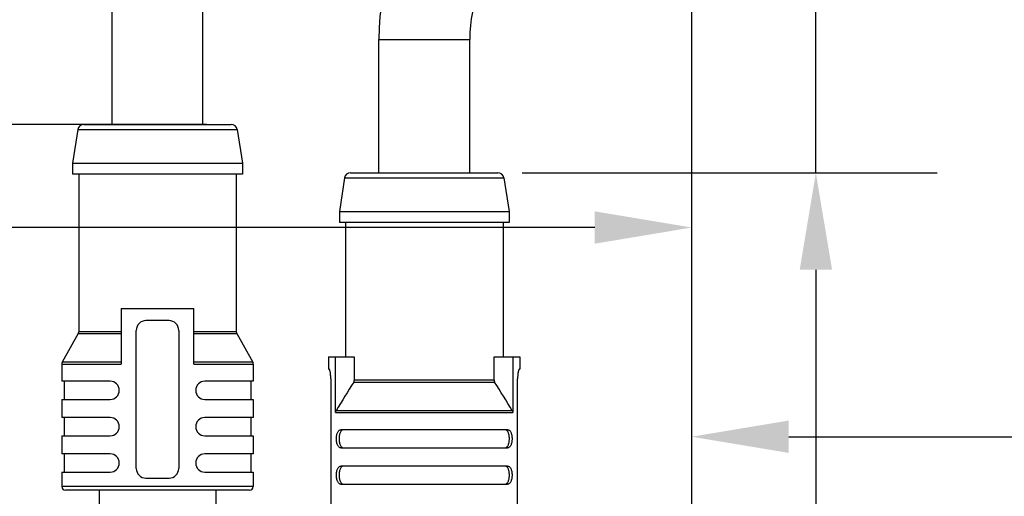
# Model space of a CAD drawing. Header units: millimetres. Extents: x -202 to -42, y 112 to 292.
# Tile 13 of 17: x -110 to -90, y 210 to 220. Entities that reach past the tile are written whole.
import ezdxf

# ---------------------------------------------------------------- set-up
doc = ezdxf.new("R2010")
doc.units = ezdxf.units.MM
doc.header["$LTSCALE"] = 46.255
doc.header["$PDMODE"] = 3
doc.header["$PDSIZE"] = 8
doc.layers.get('0').update_dxf_attribs({"linetype": 'CONTINUOUS'})
doc.layers.get('Defpoints').update_dxf_attribs({"linetype": 'CONTINUOUS'})
doc.layers.add('00_COMPONENTS', color=7, linetype='CONTINUOUS')
doc.layers.add('51__DRAFT_DIMS', color=7, linetype='CONTINUOUS')
doc.styles.get("Standard").update_dxf_attribs({"font": '兰亭黑 GBK.TTF', "height": 2.5})
doc.dimstyles.new('DIMSTYLE_1', dxfattribs={"dimtxt": 3, "dimasz": 2, "dimexe": 2.5, "dimexo": 0.5, "dimgap": 0.75, "dimtad": 1, "dimlfac": 4, "dimdsep": 46, "dimtxsty": 'STANDARD', "dimblk": '_FILLED', "dimblk1": '_FILLED', "dimblk2": '_FILLED', "dimcen": 0.09, "dimclrd": 8, "dimclre": 8, "dimclrt": 256, "dimazin": 2, "dimtp": 0.3, "dimtm": 0.3, "dimtfac": 1, "dimtofl": 0, "dimtmove": 0, "dimatfit": 3, "dimldrblk": '_FILLED', "dimfxl": 1, "dimtolj": 1, "dimarcsym": 0})

# ---------------------------------------------------------------- blocks, each defined once
blk = doc.blocks.new('_FILLED')
at = {"color": 0, "linetype": 'ByBlock'}
blk.add_solid([(0, 0), (-1, 0.167), (-1, -0.167)], dxfattribs=at)
blk = doc.blocks.new('*D13')
at = {"layer": '51__DRAFT_DIMS', "color": 8, "lineweight": -2}
for p, q in [((-116.548, 217.675), (-116.548, 237.6)), ((-106.34, 217.675), (-119.048, 217.675)), ((-116.548, 215.675), (-116.548, 206.8)), ((-98.637, 204.8), (-119.048, 204.8))]:
    blk.add_line(p, q, dxfattribs=at)
at = {"layer": 'Defpoints', "color": 0}
for p in [(-105.84, 217.675), (-116.548, 204.8), (-98.137, 204.8)]:
    blk.add_point(p, dxfattribs=at)
at = {"layer": '51__DRAFT_DIMS', "color": 8, "linetype": 'ByBlock', "lineweight": -2, "xscale": 2, "yscale": 2, "zscale": 2}
for p, rotation in [((-116.548, 217.675), 90), ((-116.548, 204.8), 270)]:
    blk.add_blockref('_FILLED', p, dxfattribs=dict(at, rotation=rotation))
at = {"layer": '51__DRAFT_DIMS', "insert": (-120.631, 230.004), "char_height": 2.5, "attachment_point": 1, "rotation": 90, "line_spacing_factor": 0.9}
blk.add_mtext('\\A1;51.5', dxfattribs=at)
blk = doc.blocks.new('*D14')
at = {"layer": '51__DRAFT_DIMS', "color": 8, "lineweight": -2}
for p, q in [((-93.781, 216.675), (-93.781, 238.571)), ((-99.84, 216.675), (-91.281, 216.675)), ((-93.781, 214.675), (-93.781, 206.8)), ((-97.637, 204.8), (-91.281, 204.8))]:
    blk.add_line(p, q, dxfattribs=at)
at = {"layer": 'Defpoints', "color": 0}
for p in [(-100.34, 216.675), (-98.137, 204.8), (-93.781, 204.8)]:
    blk.add_point(p, dxfattribs=at)
at = {"layer": '51__DRAFT_DIMS', "color": 8, "linetype": 'ByBlock', "lineweight": -2, "xscale": 2, "yscale": 2, "zscale": 2}
for p, rotation in [((-93.781, 216.675), 90), ((-93.781, 204.8), 270)]:
    blk.add_blockref('_FILLED', p, dxfattribs=dict(at, rotation=rotation))
at = {"layer": '51__DRAFT_DIMS', "insert": (-97.864, 230.883), "char_height": 2.5, "attachment_point": 1, "rotation": 90, "line_spacing_factor": 0.9}
blk.add_mtext('\\A1;47.5', dxfattribs=at)
blk = doc.blocks.new('*D15')
at = {"layer": '51__DRAFT_DIMS', "color": 8, "lineweight": -2}
for p, q in [((-134.529, 201.74), (-134.529, 230)), ((-74.529, 197.3), (-74.529, 230)), ((-134.529, 227.5), (-143.828, 227.5)), ((-132.529, 227.5), (-76.529, 227.5))]:
    blk.add_line(p, q, dxfattribs=at)
at = {"layer": 'Defpoints', "color": 0}
for p in [(-74.529, 227.5), (-134.529, 201.24), (-74.529, 196.8)]:
    blk.add_point(p, dxfattribs=at)
at = {"layer": '51__DRAFT_DIMS', "color": 8, "linetype": 'ByBlock', "lineweight": -2, "xscale": 2, "yscale": 2, "zscale": 2, "rotation": 180}
blk.add_blockref('_FILLED', (-134.529, 227.5), dxfattribs=at)
at = {"layer": '51__DRAFT_DIMS', "color": 8, "linetype": 'ByBlock', "lineweight": -2, "xscale": 2, "yscale": 2, "zscale": 2}
blk.add_blockref('_FILLED', (-74.529, 227.5), dxfattribs=at)
at = {"layer": '51__DRAFT_DIMS', "insert": (-140.179, 231.583), "char_height": 2.5, "attachment_point": 2, "line_spacing_factor": 0.9}
blk.add_mtext('\\A1;240', dxfattribs=at)
blk = doc.blocks.new('*D16')
at = {"layer": '51__DRAFT_DIMS', "color": 8, "lineweight": -2}
for p, q in [((-134.529, 201.74), (-134.529, 223.625)), ((-96.342, 203.8), (-96.342, 223.625)), ((-134.529, 221.125), (-148.618, 221.125)), ((-132.529, 221.125), (-98.342, 221.125))]:
    blk.add_line(p, q, dxfattribs=at)
at = {"layer": 'Defpoints', "color": 0}
for p in [(-96.342, 221.125), (-96.342, 203.3), (-134.529, 201.24)]:
    blk.add_point(p, dxfattribs=at)
at = {"layer": '51__DRAFT_DIMS', "color": 8, "linetype": 'ByBlock', "lineweight": -2, "xscale": 2, "yscale": 2, "zscale": 2, "rotation": 180}
blk.add_blockref('_FILLED', (-134.529, 221.125), dxfattribs=at)
at = {"layer": '51__DRAFT_DIMS', "color": 8, "linetype": 'ByBlock', "lineweight": -2, "xscale": 2, "yscale": 2, "zscale": 2}
blk.add_blockref('_FILLED', (-96.342, 221.125), dxfattribs=at)
at = {"layer": '51__DRAFT_DIMS', "insert": (-142.574, 225.209), "char_height": 2.5, "attachment_point": 2, "line_spacing_factor": 0.9}
blk.add_mtext('\\A1;152.75', dxfattribs=at)
blk = doc.blocks.new('*D17')
at = {"layer": '51__DRAFT_DIMS', "color": 8, "lineweight": -2}
for p, q in [((-130.658, 184.675), (-130.658, 218.047)), ((-96.342, 203.8), (-96.342, 218.047)), ((-130.658, 215.547), (-148.312, 215.547)), ((-98.342, 215.547), (-128.658, 215.547))]:
    blk.add_line(p, q, dxfattribs=at)
at = {"layer": 'Defpoints', "color": 0}
for p in [(-130.658, 215.547), (-96.342, 203.3), (-130.658, 184.175)]:
    blk.add_point(p, dxfattribs=at)
at = {"layer": '51__DRAFT_DIMS', "color": 8, "linetype": 'ByBlock', "lineweight": -2, "xscale": 2, "yscale": 2, "zscale": 2, "rotation": 180}
blk.add_blockref('_FILLED', (-130.658, 215.547), dxfattribs=at)
at = {"layer": '51__DRAFT_DIMS', "color": 8, "linetype": 'ByBlock', "lineweight": -2, "xscale": 2, "yscale": 2, "zscale": 2}
blk.add_blockref('_FILLED', (-96.342, 215.547), dxfattribs=at)
at = {"layer": '51__DRAFT_DIMS', "insert": (-142.268, 219.631), "char_height": 2.5, "attachment_point": 2, "line_spacing_factor": 0.9}
blk.add_mtext('\\A1;137.26', dxfattribs=at)
blk = doc.blocks.new('*D18')
at = {"layer": '51__DRAFT_DIMS', "color": 8, "lineweight": -2}
for p, q in [((-96.342, 203.8), (-96.342, 213.73)), ((-78.526, 184.675), (-78.526, 213.73)), ((-94.342, 211.23), (-80.526, 211.23))]:
    blk.add_line(p, q, dxfattribs=at)
at = {"layer": 'Defpoints', "color": 0}
for p in [(-78.526, 211.23), (-96.342, 203.3), (-78.526, 184.175)]:
    blk.add_point(p, dxfattribs=at)
at = {"layer": '51__DRAFT_DIMS', "color": 8, "linetype": 'ByBlock', "lineweight": -2, "xscale": 2, "yscale": 2, "zscale": 2, "rotation": 180}
blk.add_blockref('_FILLED', (-96.342, 211.23), dxfattribs=at)
at = {"layer": '51__DRAFT_DIMS', "color": 8, "linetype": 'ByBlock', "lineweight": -2, "xscale": 2, "yscale": 2, "zscale": 2}
blk.add_blockref('_FILLED', (-78.526, 211.23), dxfattribs=at)
at = {"layer": '51__DRAFT_DIMS', "insert": (-85.486, 215.313), "char_height": 2.5, "attachment_point": 2, "line_spacing_factor": 0.9}
blk.add_mtext('\\A1;71.26', dxfattribs=at)

msp = doc.modelspace()

# ---------------------------------------------------------------- linework, layer by layer
at = {"layer": '00_COMPONENTS'}
for p, q in [((-108.2952, 217.6753), (-108.2952, 221.4253)), ((-106.4202, 217.6753), (-106.4202, 221.4253)), ((-102.7952, 216.6753), (-102.7952, 219.4253)), ((-102.7952, 219.4253), (-100.9202, 219.4253)), ((-100.9202, 216.6753), (-100.9202, 219.4253)), ((-108.8757, 217.6753), (-105.8397, 217.6753)), ((-108.9992, 217.5696), (-109.1077, 216.8753)), ((-108.9992, 217.5696), (-105.7162, 217.5696)), ((-105.7162, 217.5696), (-105.6077, 216.8753)), ((-109.1077, 216.8753), (-109.1077, 216.6503)), ((-109.1077, 216.8753), (-105.6077, 216.8753)), ((-105.6077, 216.8753), (-105.6077, 216.6503)), ((-105.6077, 216.6503), (-109.1077, 216.6503)), ((-108.9827, 216.6503), (-108.9827, 213.3949)), ((-105.7327, 216.6503), (-105.7327, 213.3949)), ((-103.3757, 216.6753), (-100.3397, 216.6753)), ((-103.4992, 216.5696), (-103.6077, 215.8753)), ((-103.4992, 216.5696), (-100.2162, 216.5696)), ((-100.2162, 216.5696), (-100.1077, 215.8753)), ((-103.6077, 215.8753), (-103.6077, 215.6503)), ((-103.6077, 215.8753), (-100.1077, 215.8753)), ((-100.1077, 215.8753), (-100.1077, 215.6503)), ((-100.1077, 215.6503), (-103.6077, 215.6503)), ((-103.4827, 215.6503), (-103.4827, 212.8753)), ((-100.2327, 215.6503), (-100.2327, 212.8753)), ((-108.1077, 213.8753), (-108.1077, 212.7307)), ((-108.1077, 213.8753), (-106.6077, 213.8753)), ((-106.6077, 212.7307), (-106.6077, 213.8753)), ((-107.1202, 213.6253), (-107.5952, 213.6253)), ((-107.7952, 210.5753), (-107.7952, 213.4253)), ((-106.9202, 213.4253), (-106.9202, 210.5753)), ((-108.9923, 213.3582), (-109.3231, 212.7674)), ((-108.9923, 213.3582), (-108.1077, 213.3582)), ((-108.1077, 213.3949), (-108.9827, 213.3949)), ((-105.7327, 213.3949), (-106.6077, 213.3949)), ((-106.6077, 213.3582), (-105.7231, 213.3582)), ((-105.7231, 213.3582), (-105.3923, 212.7674)), ((-103.8327, 212.8753), (-103.8327, 212.6253)), ((-103.8327, 212.8753), (-103.2993, 212.8753)), ((-103.6848, 211.7307), (-103.6848, 212.8753)), ((-103.2993, 212.8753), (-103.2993, 212.3949)), ((-100.4161, 212.3949), (-100.4161, 212.8753)), ((-100.4161, 212.8753), (-99.8827, 212.8753)), ((-100.0306, 212.8753), (-100.0306, 211.7307)), ((-99.8827, 212.8753), (-99.8827, 212.6253)), ((-109.3327, 212.7307), (-109.3327, 212.3753)), ((-109.3327, 212.7307), (-108.1077, 212.7307)), ((-108.1077, 212.7674), (-109.3231, 212.7674)), ((-105.3923, 212.7674), (-106.6077, 212.7674)), ((-106.6077, 212.7307), (-105.3827, 212.7307)), ((-105.3827, 212.7307), (-105.3827, 212.3753)), ((-103.8184, 212.6253), (-103.8327, 212.6253)), ((-99.8827, 212.6253), (-99.897, 212.6253)), ((-103.7836, 212.4253), (-103.7836, 209.5753)), ((-100.4161, 212.3949), (-103.2993, 212.3949)), ((-99.9318, 209.5753), (-99.9318, 212.4253)), ((-108.3327, 212.3753), (-109.3327, 212.3753)), ((-109.2827, 212.3753), (-109.2827, 212.0003)), ((-105.3827, 212.3753), (-106.3827, 212.3753)), ((-105.4327, 212.3753), (-105.4327, 212.0003)), ((-103.31, 212.3582), (-100.4054, 212.3582)), ((-109.3327, 212.0003), (-109.3327, 211.6253)), ((-109.3327, 212.0003), (-108.3327, 212.0003)), ((-106.3827, 212.0003), (-105.3827, 212.0003)), ((-105.3827, 212.0003), (-105.3827, 211.6253)), ((-108.3327, 211.6253), (-109.3327, 211.6253)), ((-109.2827, 211.6253), (-109.2827, 211.2503)), ((-105.3827, 211.6253), (-106.3827, 211.6253)), ((-105.4327, 211.6253), (-105.4327, 211.2503)), ((-103.6848, 211.7307), (-100.0306, 211.7307)), ((-100.041, 211.7674), (-103.6744, 211.7674)), ((-100.1401, 211.3753), (-103.5753, 211.3753)), ((-109.3327, 211.2503), (-109.3327, 210.8753)), ((-109.3327, 211.2503), (-108.3327, 211.2503)), ((-106.3827, 211.2503), (-105.3827, 211.2503)), ((-105.3827, 211.2503), (-105.3827, 210.8753)), ((-103.5753, 211.0003), (-100.1401, 211.0003)), ((-108.3327, 210.8753), (-109.3327, 210.8753)), ((-109.2827, 210.8753), (-109.2827, 210.5003)), ((-105.3827, 210.8753), (-106.3827, 210.8753)), ((-105.4327, 210.8753), (-105.4327, 210.5003)), ((-100.1401, 210.6253), (-103.5753, 210.6253)), ((-109.3327, 210.5003), (-109.3327, 210.2003)), ((-109.3327, 210.5003), (-108.3327, 210.5003)), ((-107.5952, 210.3753), (-107.1202, 210.3753)), ((-106.3827, 210.5003), (-105.3827, 210.5003)), ((-105.3827, 210.5003), (-105.3827, 210.2003)), ((-105.3827, 210.2003), (-109.3327, 210.2003)), ((-103.5753, 210.2503), (-100.1401, 210.2503)), ((-105.4577, 210.1253), (-109.2577, 210.1253)), ((-108.5577, 210.1253), (-108.5577, 209.7753)), ((-106.1577, 210.1253), (-106.1577, 209.7753))]:
    msp.add_line(p, q, dxfattribs=at)
for centre, radius, start, end in [((-98.1077, 219.4253), 4.6875, 90, 180), ((-98.1077, 219.4253), 2.8125, 90, 180), ((-108.8757, 217.5503), 0.125, 90, 171.11934), ((-105.8397, 217.5503), 0.125, 8.88066, 90), ((-103.3757, 216.5503), 0.125, 90, 171.11934), ((-100.3397, 216.5503), 0.125, 8.88066, 90), ((-107.5952, 213.4253), 0.2, 90, 180), ((-107.1202, 213.4253), 0.2, 0, 90), ((-109.0577, 213.3949), 0.075, 330.75118, 0), ((-105.6577, 213.3949), 0.075, 180, 209.24882), ((-109.2577, 212.7307), 0.075, 150.75118, 180), ((-105.4577, 212.7307), 0.075, 0, 29.24882), ((-108.3327, 212.1878), 0.1875, 270, 90), ((-106.3827, 212.1878), 0.1875, 90, 270), ((-69.9704, 191.3905), 39.385, 147.83368, 148.84355), ((-133.58, 191.4923), 39.1911, 31.15396, 32.16882), ((-108.3327, 211.4378), 0.1875, 270, 90), ((-106.3827, 211.4378), 0.1875, 90, 270), ((-108.3327, 210.6878), 0.1875, 270, 90), ((-106.3827, 210.6878), 0.1875, 90, 270), ((-107.5952, 210.5753), 0.2, 180, 270), ((-107.1202, 210.5753), 0.2, 270, 0), ((-109.2577, 210.2003), 0.075, 180, 270), ((-105.4577, 210.2003), 0.075, 270, 0)]:
    msp.add_arc(centre, radius, start, end, dxfattribs=at)
for points, knots in [([(-103.7836, 212.4253), (-103.7836, 212.451), (-103.7852, 212.4883), (-103.7906, 212.5355), (-103.7955, 212.5654), (-103.8003, 212.587), (-103.8044, 212.6013), (-103.8073, 212.6097), (-103.8101, 212.6163), (-103.8128, 212.6211), (-103.8154, 212.6243), (-103.8175, 212.6253), (-103.8184, 212.6253)], [0, 0, 0, 0, 0.373298, 0.5420553, 0.6904629, 0.8133899, 0.863995, 0.9068154, 0.9415889, 0.968243, 0.9871462, 1, 1, 1, 1]), ([(-99.897, 212.6253), (-99.8979, 212.6253), (-99.9, 212.6243), (-99.9026, 212.6211), (-99.9053, 212.6163), (-99.9081, 212.6097), (-99.911, 212.6013), (-99.9139, 212.5913), (-99.9167, 212.5797), (-99.9206, 212.5615), (-99.9248, 212.5355), (-99.9302, 212.4883), (-99.9318, 212.451), (-99.9318, 212.4253)], [0, 0, 0, 0, 0.0128631, 0.0317694, 0.0584156, 0.0931836, 0.1360056, 0.1866109, 0.2446165, 0.3095522, 0.457957, 0.6267102, 1, 1, 1, 1]), ([(-103.31, 212.3582), (-103.3066, 212.3637), (-103.3012, 212.3755), (-103.2993, 212.3885), (-103.2993, 212.3949)], [0, 0, 0, 0, 0.5000639, 1, 1, 1, 1]), ([(-100.4161, 212.3949), (-100.4161, 212.3885), (-100.4142, 212.3755), (-100.4088, 212.3637), (-100.4054, 212.3582)], [0, 0, 0, 0, 0.4999368, 1, 1, 1, 1]), ([(-103.6848, 211.7307), (-103.6848, 211.7371), (-103.6829, 211.75), (-103.6777, 211.7619), (-103.6744, 211.7674)], [0, 0, 0, 0, 0.4999643, 1, 1, 1, 1]), ([(-100.041, 211.7674), (-100.0377, 211.7619), (-100.0325, 211.75), (-100.0306, 211.7371), (-100.0306, 211.7307)], [0, 0, 0, 0, 0.5000518, 1, 1, 1, 1]), ([(-103.5753, 211.0003), (-103.5816, 211.0003), (-103.5948, 211.0025), (-103.6132, 211.0126), (-103.6295, 211.0292), (-103.6433, 211.0519), (-103.6545, 211.0801), (-103.6627, 211.1131), (-103.6678, 211.1495), (-103.6695, 211.1878), (-103.6678, 211.2261), (-103.6627, 211.2625), (-103.6545, 211.2955), (-103.6433, 211.3237), (-103.6295, 211.3464), (-103.6132, 211.3631), (-103.5948, 211.3732), (-103.5816, 211.3753), (-103.5753, 211.3753)], [0, 0, 0, 0, 0.0418534, 0.0858023, 0.1352827, 0.1927129, 0.2590691, 0.3338388, 0.4151363, 0.4999988, 0.5848612, 0.6661591, 0.7409289, 0.8072857, 0.8647165, 0.9141978, 0.9581464, 1, 1, 1, 1]), ([(-103.5175, 211.3753), (-103.5241, 211.3753), (-103.5376, 211.3732), (-103.5565, 211.3632), (-103.5734, 211.3467), (-103.5877, 211.324), (-103.5993, 211.2958), (-103.6078, 211.2628), (-103.6131, 211.2262), (-103.6149, 211.1878), (-103.6131, 211.1494), (-103.6078, 211.1129), (-103.5993, 211.0798), (-103.5877, 211.0516), (-103.5734, 211.0289), (-103.5565, 211.0124), (-103.5376, 211.0025), (-103.5241, 211.0003), (-103.5175, 211.0003)], [0, 0, 0, 0, 0.0426909, 0.0872289, 0.1369475, 0.1943009, 0.2603502, 0.3347157, 0.4155757, 0.5000013, 0.5844269, 0.6652862, 0.7396519, 0.8057035, 0.8630581, 0.9127624, 0.9573069, 1, 1, 1, 1]), ([(-100.1979, 211.0003), (-100.1913, 211.0003), (-100.1778, 211.0024), (-100.1589, 211.0124), (-100.142, 211.0289), (-100.1277, 211.0516), (-100.1161, 211.0798), (-100.1076, 211.1129), (-100.1023, 211.1494), (-100.1006, 211.1878), (-100.1023, 211.2262), (-100.1076, 211.2628), (-100.1161, 211.2958), (-100.1277, 211.324), (-100.1421, 211.3467), (-100.1589, 211.3632), (-100.1778, 211.3732), (-100.1913, 211.3753), (-100.1979, 211.3753)], [0, 0, 0, 0, 0.0426899, 0.0872311, 0.1369493, 0.1942941, 0.260355, 0.3347155, 0.4155742, 0.5000025, 0.5844261, 0.6652922, 0.7396401, 0.8057132, 0.8630478, 0.9127773, 0.9573062, 1, 1, 1, 1]), ([(-100.1401, 211.3753), (-100.1338, 211.3753), (-100.1206, 211.3732), (-100.1022, 211.3631), (-100.0859, 211.3464), (-100.0721, 211.3237), (-100.0609, 211.2955), (-100.0527, 211.2625), (-100.0476, 211.2261), (-100.0459, 211.1878), (-100.0476, 211.1495), (-100.0527, 211.1131), (-100.0609, 211.0801), (-100.0721, 211.0519), (-100.0859, 211.0292), (-100.1022, 211.0126), (-100.1206, 211.0025), (-100.1338, 211.0003), (-100.1401, 211.0003)], [0, 0, 0, 0, 0.0418534, 0.0858023, 0.1352827, 0.1927129, 0.2590691, 0.3338388, 0.4151363, 0.4999988, 0.5848612, 0.6661591, 0.7409289, 0.8072857, 0.8647165, 0.9141978, 0.9581464, 1, 1, 1, 1]), ([(-103.5753, 210.2503), (-103.5816, 210.2503), (-103.5948, 210.2525), (-103.6132, 210.2626), (-103.6295, 210.2792), (-103.6433, 210.3019), (-103.6545, 210.3301), (-103.6627, 210.3631), (-103.6678, 210.3995), (-103.6695, 210.4378), (-103.6678, 210.4761), (-103.6627, 210.5125), (-103.6545, 210.5455), (-103.6433, 210.5737), (-103.6295, 210.5964), (-103.6132, 210.6131), (-103.5948, 210.6232), (-103.5816, 210.6253), (-103.5753, 210.6253)], [0, 0, 0, 0, 0.0418534, 0.0858023, 0.1352827, 0.1927129, 0.2590691, 0.3338388, 0.4151363, 0.4999988, 0.5848612, 0.6661591, 0.7409289, 0.8072857, 0.8647165, 0.9141978, 0.9581464, 1, 1, 1, 1]), ([(-103.5175, 210.6253), (-103.5241, 210.6253), (-103.5376, 210.6232), (-103.5565, 210.6132), (-103.5734, 210.5967), (-103.5877, 210.574), (-103.5993, 210.5458), (-103.6078, 210.5128), (-103.6131, 210.4762), (-103.6149, 210.4378), (-103.6131, 210.3994), (-103.6078, 210.3629), (-103.5993, 210.3298), (-103.5877, 210.3016), (-103.5734, 210.2789), (-103.5565, 210.2624), (-103.5376, 210.2525), (-103.5241, 210.2503), (-103.5175, 210.2503)], [0, 0, 0, 0, 0.0426909, 0.0872289, 0.1369475, 0.1943009, 0.2603502, 0.3347157, 0.4155757, 0.5000013, 0.5844269, 0.6652862, 0.7396519, 0.8057035, 0.8630581, 0.9127624, 0.9573069, 1, 1, 1, 1]), ([(-100.1979, 210.2503), (-100.1913, 210.2503), (-100.1778, 210.2524), (-100.1589, 210.2624), (-100.142, 210.2789), (-100.1277, 210.3016), (-100.1161, 210.3298), (-100.1076, 210.3629), (-100.1023, 210.3994), (-100.1006, 210.4378), (-100.1023, 210.4762), (-100.1076, 210.5128), (-100.1161, 210.5458), (-100.1277, 210.574), (-100.1421, 210.5967), (-100.1589, 210.6132), (-100.1778, 210.6232), (-100.1913, 210.6253), (-100.1979, 210.6253)], [0, 0, 0, 0, 0.0426899, 0.0872311, 0.1369493, 0.1942941, 0.260355, 0.3347155, 0.4155742, 0.5000025, 0.5844261, 0.6652922, 0.7396401, 0.8057132, 0.8630478, 0.9127773, 0.9573062, 1, 1, 1, 1]), ([(-100.1401, 210.6253), (-100.1338, 210.6253), (-100.1206, 210.6232), (-100.1022, 210.6131), (-100.0859, 210.5964), (-100.0721, 210.5737), (-100.0609, 210.5455), (-100.0527, 210.5125), (-100.0476, 210.4761), (-100.0459, 210.4378), (-100.0476, 210.3995), (-100.0527, 210.3631), (-100.0609, 210.3301), (-100.0721, 210.3019), (-100.0859, 210.2792), (-100.1022, 210.2626), (-100.1206, 210.2525), (-100.1338, 210.2503), (-100.1401, 210.2503)], [0, 0, 0, 0, 0.0418534, 0.0858023, 0.1352827, 0.1927129, 0.2590691, 0.3338388, 0.4151363, 0.4999988, 0.5848612, 0.6661591, 0.7409289, 0.8072857, 0.8647165, 0.9141978, 0.9581464, 1, 1, 1, 1])]:
    msp.add_open_spline(points, degree=3, knots=knots, dxfattribs=at)

# ---------------------------------------------------------------- dimensions: what is measured, and where the dimension line sits
at = {"layer": '51__DRAFT_DIMS', "color": 4}
for base, p1, p2, angle, picture, middle in [((-93.7807, 204.8003), (-100.3397, 216.6753), (-98.1368, 204.8003), 270, '*D14', (-93.7807, 234.352)), ((-116.5476, 204.8003), (-105.8397, 217.6753), (-98.1368, 204.8003), 270, '*D13', (-116.5476, 233.4267)), ((-130.6581, 215.5474), (-96.342, 203.3003), (-130.6581, 184.1753), 180, '*D17', (-142.2675, 215.5474))]:
    dim = msp.add_linear_dim(base=base, p1=p1, p2=p2, angle=angle, dimstyle='DIMSTYLE_1', override={"dimtxsty": 'STANDARD'}, dxfattribs=at)
    dim.commit()
    dim.dimension.update_dxf_attribs({"geometry": picture, "text_midpoint": middle, "dimtype": 160})
for base, p1, p2, picture, middle in [((-74.5295, 227.5001), (-134.5295, 201.2397), (-74.5295, 196.8003), '*D15', (-140.1787, 227.5001)), ((-96.342, 221.1253), (-134.5295, 201.2397), (-96.342, 203.3003), '*D16', (-142.574, 221.1253)), ((-78.5258, 211.23), (-96.342, 203.3003), (-78.5258, 184.1753), '*D18', (-85.4861, 211.23))]:
    dim = msp.add_linear_dim(base=base, p1=p1, p2=p2, dimstyle='DIMSTYLE_1', override={"dimtxsty": 'STANDARD'}, dxfattribs=at)
    dim.commit()
    dim.dimension.update_dxf_attribs({"geometry": picture, "text_midpoint": middle, "dimtype": 160})

doc.saveas('drawing.dxf')
